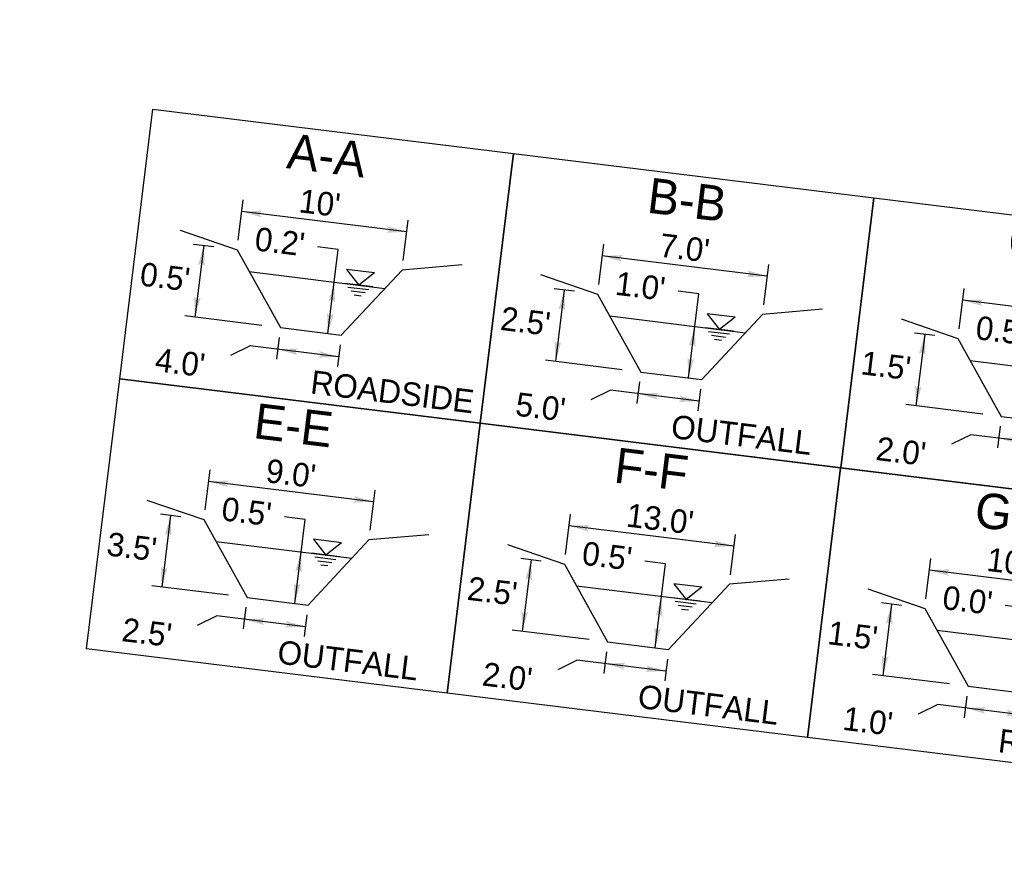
# Model space of a CAD drawing. Extents: x 1160024 to 2574774, y 200346 to 1150377.
# Tile 16 of 118: x 2481914 to 2482124, y 365160 to 365341. Entities that reach past the tile are written whole.
import ezdxf
from ezdxf.enums import TextEntityAlignment as Align

# ---------------------------------------------------------------- set-up
doc = ezdxf.new("R2010")
doc.units = 0
doc.header["$MEASUREMENT"] = 0
doc.layers.add('Exist Plan Preparation Drainage Notes Label', color=31, linetype='Continuous', lineweight=30)
doc.styles.add('Style-GEOMETRICFUTURA_211_M_L', font='GEOMETRICFUTURA_211_M_L.shx')

# ---------------------------------------------------------------- blocks, each defined once
blk = doc.blocks.new('EXIST WATER SURFACE_5')
at = {"layer": 'Exist Plan Preparation Drainage Notes Label'}
for p, q in [((4, 4), (-4, 4)), ((-4, 4), (0, 0)), ((4, 4), (0, 0)), ((4, 0), (-4, 0)), ((3, -1), (-3, -1)), ((2, -2), (-2, -2)), ((1, -3), (-1, -3))]:
    blk.add_line(p, q, dxfattribs=at)
blk.add_point((0, 0), dxfattribs=at)
blk = doc.blocks.new('PROP TERMINATOR ARROW_52')
at = {"layer": 'Exist Plan Preparation Drainage Notes Label'}
blk.add_solid([(-5.71, 0.95), (0, 0), (-5, 0), (-5.71, -0.95)], dxfattribs=at)
blk = doc.blocks.new('PROP TERMINATOR ARROW_53')
at = {"layer": 'Exist Plan Preparation Drainage Notes Label'}
blk.add_solid([(-5.71, 0.95), (0, 0), (-5, 0), (-5.71, -0.95)], dxfattribs=at)
blk = doc.blocks.new('PROP TERMINATOR ARROW_54')
at = {"layer": 'Exist Plan Preparation Drainage Notes Label', "extrusion": (0, 0, -1)}
blk.add_solid([(5.71, 0.95), (0, 0), (5, 0), (5.71, -0.95)], dxfattribs=at)
blk = doc.blocks.new('PROP TERMINATOR ARROW_55')
at = {"layer": 'Exist Plan Preparation Drainage Notes Label', "extrusion": (0, 0, -1)}
blk.add_solid([(5.71, 0.95), (0, 0), (5, 0), (5.71, -0.95)], dxfattribs=at)
blk = doc.blocks.new('PROP TERMINATOR ARROW_56')
at = {"layer": 'Exist Plan Preparation Drainage Notes Label', "extrusion": (0, 0, -1)}
blk.add_solid([(5.71, 0.95), (0, 0), (5, 0), (5.71, -0.95)], dxfattribs=at)
blk = doc.blocks.new('PROP TERMINATOR ARROW_57')
at = {"layer": 'Exist Plan Preparation Drainage Notes Label', "extrusion": (0, 0, -1)}
blk.add_solid([(5.71, 0.95), (0, 0), (5, 0), (5.71, -0.95)], dxfattribs=at)
blk = doc.blocks.new('PROP TERMINATOR ARROW_58')
at = {"layer": 'Exist Plan Preparation Drainage Notes Label'}
blk.add_solid([(-5.71, 0.95), (0, 0), (-5, 0), (-5.71, -0.95)], dxfattribs=at)
blk = doc.blocks.new('PROP TERMINATOR ARROW_59')
at = {"layer": 'Exist Plan Preparation Drainage Notes Label'}
blk.add_solid([(-5.71, 0.95), (0, 0), (-5, 0), (-5.71, -0.95)], dxfattribs=at)
blk = doc.blocks.new('*U161')
at = {"layer": 'Exist Plan Preparation Drainage Notes Label'}
for p, q in [((7.99, 29.93), (5.64, 17.34)), ((3.73, 18.13), (-4.25, 21.42)), ((-1.93, 20.47), (-15.45, -12.26)), ((5.64, 17.34), (15.55, 1.16)), ((-2.7, -14.13), (8.43, 12.79)), ((10.56, -10.92), (15.55, 1.16)), ((17.49, 0.36), (21.78, -1.41)), ((-9.79, -14.6), (-17.77, -11.3)), ((-7.88, -15.39), (10.56, -10.92)), ((12.5, -11.72), (16.79, -13.5)), ((9.04, -14.6), (2.74, -29.85)), ((-15.11, -25.97), (-7.88, -15.39)), ((-9.78, -19.98), (-11.44, -24)), ((-10.61, -21.99), (3.57, -27.85))]:
    blk.add_line(p, q, dxfattribs=at)
at = {"layer": 'Exist Plan Preparation Drainage Notes Label', "flags": 128}
blk.add_lwpolyline([(-41.52, -24.69), (-11.98, 46.79), (41.52, 24.69), (11.98, -46.79), (-41.52, -24.69)], close=True, dxfattribs=at)
for points in [[(14.46, -1.49), (-2.2, 5.4), (-3.9, 1.29)], [(19.85, -0.62), (12.59, -18.18), (13.44, -22.74)]]:
    blk.add_lwpolyline(points, dxfattribs=at)
at = {"layer": 'Exist Plan Preparation Drainage Notes Label'}
for name, p, xscale, yscale, zscale, rotation in [('PROP TERMINATOR ARROW_56', (-1.93, 20.47), 0.75, 0.75, 0.7500000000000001, 67.54874021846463), ('EXIST WATER SURFACE_5', (6.29, 7.61), 0.75, 0.75, 0.7500000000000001, 67.54874021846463), ('PROP TERMINATOR ARROW_55', (4.27, 2.72), 0.7500000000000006, 0.7500000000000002, 0.7500000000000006, 157.5487402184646), ('PROP TERMINATOR ARROW_54', (14.46, -1.49), 0.7500000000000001, 0.7500000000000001, 0.7500000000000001, 337.5487402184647), ('PROP TERMINATOR ARROW_52', (19.85, -0.62), 0.75, 0.75, 0.7500000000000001, 67.54874021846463), ('PROP TERMINATOR ARROW_57', (-15.45, -12.26), 0.7500000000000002, 0.7500000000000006, 0.7500000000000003, 247.5487402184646), ('PROP TERMINATOR ARROW_53', (14.86, -12.7), 0.7500000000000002, 0.7500000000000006, 0.7500000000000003, 247.5487402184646), ('PROP TERMINATOR ARROW_58', (-10.61, -21.99), 0.7500000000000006, 0.7500000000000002, 0.7500000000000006, 157.5487402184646), ('PROP TERMINATOR ARROW_59', (3.57, -27.85), 0.7500000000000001, 0.7500000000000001, 0.7500000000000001, 337.5487402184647)]:
    blk.add_blockref(name, p, dxfattribs=dict(at, xscale=xscale, yscale=yscale, zscale=zscale, rotation=rotation))
at = {"layer": 'Exist Plan Preparation Drainage Notes Label', "style": 'Style-GEOMETRICFUTURA_211_M_L'}
for s, height, p in [('ROADSIDE', 5, (21.1, -6.73)), ('A-A', 7.5, (-28.82, 2.07)), ("10'", 5, (-16.76, 1.17)), ("0.2'", 5, (-11.45, -10.07)), ("0.5'", 5, (-10.74, -35.63)), ("4.0'", 5, (7.7, -37.39))]:
    blk.add_text(s, height=height, rotation=67.5487, dxfattribs=at).set_placement(p, align=Align.TOP_LEFT)
blk = doc.blocks.new('EXIST WATER SURFACE_6')
at = {"layer": 'Exist Plan Preparation Drainage Notes Label'}
for p, q in [((4, 4), (-4, 4)), ((-4, 4), (0, 0)), ((4, 4), (0, 0)), ((4, 0), (-4, 0)), ((3, -1), (-3, -1)), ((2, -2), (-2, -2)), ((1, -3), (-1, -3))]:
    blk.add_line(p, q, dxfattribs=at)
blk.add_point((0, 0), dxfattribs=at)
blk = doc.blocks.new('PROP TERMINATOR ARROW_62')
at = {"layer": 'Exist Plan Preparation Drainage Notes Label'}
blk.add_solid([(-5.71, 0.95), (0, 0), (-5, 0), (-5.71, -0.95)], dxfattribs=at)
blk = doc.blocks.new('PROP TERMINATOR ARROW_63')
at = {"layer": 'Exist Plan Preparation Drainage Notes Label'}
blk.add_solid([(-5.71, 0.95), (0, 0), (-5, 0), (-5.71, -0.95)], dxfattribs=at)
blk = doc.blocks.new('PROP TERMINATOR ARROW_64')
at = {"layer": 'Exist Plan Preparation Drainage Notes Label', "extrusion": (0, 0, -1)}
blk.add_solid([(5.71, 0.95), (0, 0), (5, 0), (5.71, -0.95)], dxfattribs=at)
blk = doc.blocks.new('PROP TERMINATOR ARROW_65')
at = {"layer": 'Exist Plan Preparation Drainage Notes Label', "extrusion": (0, 0, -1)}
blk.add_solid([(5.71, 0.95), (0, 0), (5, 0), (5.71, -0.95)], dxfattribs=at)
blk = doc.blocks.new('PROP TERMINATOR ARROW_66')
at = {"layer": 'Exist Plan Preparation Drainage Notes Label', "extrusion": (0, 0, -1)}
blk.add_solid([(5.71, 0.95), (0, 0), (5, 0), (5.71, -0.95)], dxfattribs=at)
blk = doc.blocks.new('PROP TERMINATOR ARROW_67')
at = {"layer": 'Exist Plan Preparation Drainage Notes Label', "extrusion": (0, 0, -1)}
blk.add_solid([(5.71, 0.95), (0, 0), (5, 0), (5.71, -0.95)], dxfattribs=at)
blk = doc.blocks.new('PROP TERMINATOR ARROW_68')
at = {"layer": 'Exist Plan Preparation Drainage Notes Label'}
blk.add_solid([(-5.71, 0.95), (0, 0), (-5, 0), (-5.71, -0.95)], dxfattribs=at)
blk = doc.blocks.new('PROP TERMINATOR ARROW_69')
at = {"layer": 'Exist Plan Preparation Drainage Notes Label'}
blk.add_solid([(-5.71, 0.95), (0, 0), (-5, 0), (-5.71, -0.95)], dxfattribs=at)
blk = doc.blocks.new('*U174')
at = {"layer": 'Exist Plan Preparation Drainage Notes Label'}
for p, q in [((7.99, 29.93), (5.64, 17.34)), ((3.73, 18.13), (-4.25, 21.42)), ((-1.93, 20.47), (-15.45, -12.26)), ((5.64, 17.34), (15.55, 1.16)), ((-2.7, -14.13), (8.43, 12.79)), ((10.56, -10.92), (15.55, 1.16)), ((17.49, 0.36), (21.78, -1.41)), ((-9.79, -14.6), (-17.77, -11.3)), ((-7.88, -15.39), (10.56, -10.92)), ((12.5, -11.72), (16.79, -13.5)), ((9.04, -14.6), (2.74, -29.85)), ((-15.11, -25.97), (-7.88, -15.39)), ((-9.78, -19.98), (-11.44, -24)), ((-10.61, -21.99), (3.57, -27.85))]:
    blk.add_line(p, q, dxfattribs=at)
at = {"layer": 'Exist Plan Preparation Drainage Notes Label', "flags": 128}
blk.add_lwpolyline([(-41.52, -24.69), (-11.98, 46.79), (41.52, 24.69), (11.98, -46.79), (-41.52, -24.69)], close=True, dxfattribs=at)
for points in [[(14.46, -1.49), (-2.2, 5.4), (-3.9, 1.29)], [(19.85, -0.62), (12.59, -18.18), (13.44, -22.74)]]:
    blk.add_lwpolyline(points, dxfattribs=at)
at = {"layer": 'Exist Plan Preparation Drainage Notes Label'}
for name, p, xscale, yscale, zscale, rotation in [('PROP TERMINATOR ARROW_66', (-1.93, 20.47), 0.75, 0.75, 0.7500000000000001, 67.54874021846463), ('EXIST WATER SURFACE_6', (6.29, 7.61), 0.75, 0.75, 0.7500000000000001, 67.54874021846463), ('PROP TERMINATOR ARROW_65', (4.27, 2.72), 0.7500000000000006, 0.7500000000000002, 0.7500000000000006, 157.5487402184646), ('PROP TERMINATOR ARROW_64', (14.46, -1.49), 0.7500000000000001, 0.7500000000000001, 0.7500000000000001, 337.5487402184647), ('PROP TERMINATOR ARROW_62', (19.85, -0.62), 0.75, 0.75, 0.7500000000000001, 67.54874021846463), ('PROP TERMINATOR ARROW_67', (-15.45, -12.26), 0.7500000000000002, 0.7500000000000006, 0.7500000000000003, 247.5487402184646), ('PROP TERMINATOR ARROW_63', (14.86, -12.7), 0.7500000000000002, 0.7500000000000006, 0.7500000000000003, 247.5487402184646), ('PROP TERMINATOR ARROW_68', (-10.61, -21.99), 0.7500000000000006, 0.7500000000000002, 0.7500000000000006, 157.5487402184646), ('PROP TERMINATOR ARROW_69', (3.57, -27.85), 0.7500000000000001, 0.7500000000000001, 0.7500000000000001, 337.5487402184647)]:
    blk.add_blockref(name, p, dxfattribs=dict(at, xscale=xscale, yscale=yscale, zscale=zscale, rotation=rotation))
at = {"layer": 'Exist Plan Preparation Drainage Notes Label', "style": 'Style-GEOMETRICFUTURA_211_M_L'}
for s, height, p in [('OUTFALL', 5, (21.1, -6.73)), ('B-B', 7.5, (-28.82, 2.07)), ("7.0'", 5, (-16.76, 1.17)), ("1.0'", 5, (-11.45, -10.07)), ("2.5'", 5, (-10.74, -35.63)), ("5.0'", 5, (7.7, -37.39))]:
    blk.add_text(s, height=height, rotation=67.5487, dxfattribs=at).set_placement(p, align=Align.TOP_LEFT)
blk = doc.blocks.new('EXIST WATER SURFACE_7')
at = {"layer": 'Exist Plan Preparation Drainage Notes Label'}
for p, q in [((4, 4), (-4, 4)), ((-4, 4), (0, 0)), ((4, 4), (0, 0)), ((4, 0), (-4, 0)), ((3, -1), (-3, -1)), ((2, -2), (-2, -2)), ((1, -3), (-1, -3))]:
    blk.add_line(p, q, dxfattribs=at)
blk.add_point((0, 0), dxfattribs=at)
blk = doc.blocks.new('PROP TERMINATOR ARROW_70')
at = {"layer": 'Exist Plan Preparation Drainage Notes Label'}
blk.add_solid([(-5.71, 0.95), (0, 0), (-5, 0), (-5.71, -0.95)], dxfattribs=at)
blk = doc.blocks.new('PROP TERMINATOR ARROW_71')
at = {"layer": 'Exist Plan Preparation Drainage Notes Label'}
blk.add_solid([(-5.71, 0.95), (0, 0), (-5, 0), (-5.71, -0.95)], dxfattribs=at)
blk = doc.blocks.new('PROP TERMINATOR ARROW_72')
at = {"layer": 'Exist Plan Preparation Drainage Notes Label', "extrusion": (0, 0, -1)}
blk.add_solid([(5.71, 0.95), (0, 0), (5, 0), (5.71, -0.95)], dxfattribs=at)
blk = doc.blocks.new('PROP TERMINATOR ARROW_73')
at = {"layer": 'Exist Plan Preparation Drainage Notes Label'}
blk.add_solid([(-5.71, 0.95), (0, 0), (-5, 0), (-5.71, -0.95)], dxfattribs=at)
blk = doc.blocks.new('PROP TERMINATOR ARROW_74')
at = {"layer": 'Exist Plan Preparation Drainage Notes Label'}
blk.add_solid([(-5.71, 0.95), (0, 0), (-5, 0), (-5.71, -0.95)], dxfattribs=at)
blk = doc.blocks.new('PROP TERMINATOR ARROW_75')
at = {"layer": 'Exist Plan Preparation Drainage Notes Label'}
blk.add_solid([(-5.71, 0.95), (0, 0), (-5, 0), (-5.71, -0.95)], dxfattribs=at)
blk = doc.blocks.new('PROP TERMINATOR ARROW_76')
at = {"layer": 'Exist Plan Preparation Drainage Notes Label'}
blk.add_solid([(-5.71, 0.95), (0, 0), (-5, 0), (-5.71, -0.95)], dxfattribs=at)
blk = doc.blocks.new('PROP TERMINATOR ARROW_77')
at = {"layer": 'Exist Plan Preparation Drainage Notes Label'}
blk.add_solid([(-5.71, 0.95), (0, 0), (-5, 0), (-5.71, -0.95)], dxfattribs=at)
blk = doc.blocks.new('*U184')
at = {"layer": 'Exist Plan Preparation Drainage Notes Label'}
for p, q in [((7.99, 29.93), (5.64, 17.34)), ((3.73, 18.13), (-4.25, 21.42)), ((-1.93, 20.47), (-15.45, -12.26)), ((5.64, 17.34), (15.55, 1.16)), ((-2.7, -14.13), (8.43, 12.79)), ((10.56, -10.92), (15.55, 1.16)), ((17.49, 0.36), (21.78, -1.41)), ((-9.79, -14.6), (-17.77, -11.3)), ((-7.88, -15.39), (10.56, -10.92)), ((12.5, -11.72), (16.79, -13.5)), ((9.04, -14.6), (2.74, -29.85)), ((-15.11, -25.97), (-7.88, -15.39)), ((-9.78, -19.98), (-11.44, -24)), ((-10.61, -21.99), (3.57, -27.85))]:
    blk.add_line(p, q, dxfattribs=at)
at = {"layer": 'Exist Plan Preparation Drainage Notes Label', "flags": 128}
blk.add_lwpolyline([(-41.52, -24.69), (-11.98, 46.79), (41.52, 24.69), (11.98, -46.79), (-41.52, -24.69)], close=True, dxfattribs=at)
for points in [[(14.46, -1.49), (-2.2, 5.4), (-3.9, 1.29)], [(19.85, -0.62), (12.59, -18.18), (13.44, -22.74)]]:
    blk.add_lwpolyline(points, dxfattribs=at)
at = {"layer": 'Exist Plan Preparation Drainage Notes Label'}
for name, p, xscale, yscale, zscale, rotation in [('PROP TERMINATOR ARROW_74', (-1.93, 20.47), 0.75, 0.75, 0.7500000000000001, 67.54874021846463), ('EXIST WATER SURFACE_7', (6.29, 7.61), 0.75, 0.75, 0.7500000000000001, 67.54874021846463), ('PROP TERMINATOR ARROW_73', (4.27, 2.72), 0.7500000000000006, 0.7500000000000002, 0.7500000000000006, 157.5487402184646), ('PROP TERMINATOR ARROW_72', (14.46, -1.49), 0.7500000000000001, 0.7500000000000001, 0.7500000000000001, 337.5487402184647), ('PROP TERMINATOR ARROW_70', (19.85, -0.62), 0.75, 0.75, 0.7500000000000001, 67.54874021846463), ('PROP TERMINATOR ARROW_75', (-15.45, -12.26), 0.7500000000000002, 0.7500000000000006, 0.7500000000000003, 247.5487402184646), ('PROP TERMINATOR ARROW_71', (14.86, -12.7), 0.7500000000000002, 0.7500000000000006, 0.7500000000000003, 247.5487402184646), ('PROP TERMINATOR ARROW_76', (-10.61, -21.99), 0.7500000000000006, 0.7500000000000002, 0.7500000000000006, 157.5487402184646), ('PROP TERMINATOR ARROW_77', (3.57, -27.85), 0.7500000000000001, 0.7500000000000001, 0.7500000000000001, 337.5487402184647)]:
    blk.add_blockref(name, p, dxfattribs=dict(at, xscale=xscale, yscale=yscale, zscale=zscale, rotation=rotation))
at = {"layer": 'Exist Plan Preparation Drainage Notes Label', "style": 'Style-GEOMETRICFUTURA_211_M_L'}
for s, height, p in [('ROADSIDE', 5, (21.1, -6.73)), ('C-C', 7.5, (-28.82, 2.07)), ("13.0'", 5, (-16.76, 1.17)), ("0.5'", 5, (-11.45, -10.07)), ("1.5'", 5, (-10.74, -35.63)), ("2.0'", 5, (7.7, -37.39))]:
    blk.add_text(s, height=height, rotation=67.5487, dxfattribs=at).set_placement(p, align=Align.TOP_LEFT)
blk = doc.blocks.new('EXIST WATER SURFACE_8')
at = {"layer": 'Exist Plan Preparation Drainage Notes Label'}
for p, q in [((4, 4), (-4, 4)), ((-4, 4), (0, 0)), ((4, 4), (0, 0)), ((4, 0), (-4, 0)), ((3, -1), (-3, -1)), ((2, -2), (-2, -2)), ((1, -3), (-1, -3))]:
    blk.add_line(p, q, dxfattribs=at)
blk.add_point((0, 0), dxfattribs=at)
blk = doc.blocks.new('PROP TERMINATOR ARROW_82')
at = {"layer": 'Exist Plan Preparation Drainage Notes Label'}
blk.add_solid([(-5.71, 0.95), (0, 0), (-5, 0), (-5.71, -0.95)], dxfattribs=at)
blk = doc.blocks.new('PROP TERMINATOR ARROW_83')
at = {"layer": 'Exist Plan Preparation Drainage Notes Label'}
blk.add_solid([(-5.71, 0.95), (0, 0), (-5, 0), (-5.71, -0.95)], dxfattribs=at)
blk = doc.blocks.new('PROP TERMINATOR ARROW_84')
at = {"layer": 'Exist Plan Preparation Drainage Notes Label', "extrusion": (0, 0, -1)}
blk.add_solid([(5.71, 0.95), (0, 0), (5, 0), (5.71, -0.95)], dxfattribs=at)
blk = doc.blocks.new('PROP TERMINATOR ARROW_85')
at = {"layer": 'Exist Plan Preparation Drainage Notes Label'}
blk.add_solid([(-5.71, 0.95), (0, 0), (-5, 0), (-5.71, -0.95)], dxfattribs=at)
blk = doc.blocks.new('PROP TERMINATOR ARROW_86')
at = {"layer": 'Exist Plan Preparation Drainage Notes Label', "extrusion": (0, 0, -1)}
blk.add_solid([(5.71, 0.95), (0, 0), (5, 0), (5.71, -0.95)], dxfattribs=at)
blk = doc.blocks.new('PROP TERMINATOR ARROW_87')
at = {"layer": 'Exist Plan Preparation Drainage Notes Label'}
blk.add_solid([(-5.71, 0.95), (0, 0), (-5, 0), (-5.71, -0.95)], dxfattribs=at)
blk = doc.blocks.new('PROP TERMINATOR ARROW_88')
at = {"layer": 'Exist Plan Preparation Drainage Notes Label'}
blk.add_solid([(-5.71, 0.95), (0, 0), (-5, 0), (-5.71, -0.95)], dxfattribs=at)
blk = doc.blocks.new('PROP TERMINATOR ARROW_89')
at = {"layer": 'Exist Plan Preparation Drainage Notes Label'}
blk.add_solid([(-5.71, 0.95), (0, 0), (-5, 0), (-5.71, -0.95)], dxfattribs=at)
blk = doc.blocks.new('*U200')
at = {"layer": 'Exist Plan Preparation Drainage Notes Label'}
for p, q in [((7.99, 29.93), (5.64, 17.34)), ((3.73, 18.13), (-4.25, 21.42)), ((-1.93, 20.47), (-15.45, -12.26)), ((5.64, 17.34), (15.55, 1.16)), ((-2.7, -14.13), (8.43, 12.79)), ((10.56, -10.92), (15.55, 1.16)), ((17.49, 0.36), (21.78, -1.41)), ((-9.79, -14.6), (-17.77, -11.3)), ((-7.88, -15.39), (10.56, -10.92)), ((12.5, -11.72), (16.79, -13.5)), ((9.04, -14.6), (2.74, -29.85)), ((-15.11, -25.97), (-7.88, -15.39)), ((-9.78, -19.98), (-11.44, -24)), ((-10.61, -21.99), (3.57, -27.85))]:
    blk.add_line(p, q, dxfattribs=at)
at = {"layer": 'Exist Plan Preparation Drainage Notes Label', "flags": 128}
blk.add_lwpolyline([(-41.52, -24.69), (-11.98, 46.79), (41.52, 24.69), (11.98, -46.79), (-41.52, -24.69)], close=True, dxfattribs=at)
for points in [[(14.46, -1.49), (-2.2, 5.4), (-3.9, 1.29)], [(19.85, -0.62), (12.59, -18.18), (13.44, -22.74)]]:
    blk.add_lwpolyline(points, dxfattribs=at)
at = {"layer": 'Exist Plan Preparation Drainage Notes Label'}
for name, p, xscale, yscale, zscale, rotation in [('PROP TERMINATOR ARROW_86', (-1.93, 20.47), 0.75, 0.75, 0.7500000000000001, 67.54874021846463), ('EXIST WATER SURFACE_8', (6.29, 7.61), 0.75, 0.75, 0.7500000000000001, 67.54874021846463), ('PROP TERMINATOR ARROW_85', (4.27, 2.72), 0.7500000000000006, 0.7500000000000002, 0.7500000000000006, 157.5487402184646), ('PROP TERMINATOR ARROW_84', (14.46, -1.49), 0.7500000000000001, 0.7500000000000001, 0.7500000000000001, 337.5487402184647), ('PROP TERMINATOR ARROW_82', (19.85, -0.62), 0.75, 0.75, 0.7500000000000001, 67.54874021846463), ('PROP TERMINATOR ARROW_87', (-15.45, -12.26), 0.7500000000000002, 0.7500000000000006, 0.7500000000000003, 247.5487402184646), ('PROP TERMINATOR ARROW_83', (14.86, -12.7), 0.7500000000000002, 0.7500000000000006, 0.7500000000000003, 247.5487402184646), ('PROP TERMINATOR ARROW_88', (-10.61, -21.99), 0.7500000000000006, 0.7500000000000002, 0.7500000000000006, 157.5487402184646), ('PROP TERMINATOR ARROW_89', (3.57, -27.85), 0.7500000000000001, 0.7500000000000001, 0.7500000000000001, 337.5487402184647)]:
    blk.add_blockref(name, p, dxfattribs=dict(at, xscale=xscale, yscale=yscale, zscale=zscale, rotation=rotation))
at = {"layer": 'Exist Plan Preparation Drainage Notes Label', "style": 'Style-GEOMETRICFUTURA_211_M_L'}
for s, height, p in [('OUTFALL', 5, (21.1, -6.73)), ('E-E', 7.5, (-28.82, 2.07)), ("9.0'", 5, (-16.76, 1.17)), ("0.5'", 5, (-11.45, -10.07)), ("3.5'", 5, (-10.74, -35.63)), ("2.5'", 5, (7.7, -37.39))]:
    blk.add_text(s, height=height, rotation=67.5487, dxfattribs=at).set_placement(p, align=Align.TOP_LEFT)
blk = doc.blocks.new('EXIST WATER SURFACE_10')
at = {"layer": 'Exist Plan Preparation Drainage Notes Label'}
for p, q in [((4, 4), (-4, 4)), ((-4, 4), (0, 0)), ((4, 4), (0, 0)), ((4, 0), (-4, 0)), ((3, -1), (-3, -1)), ((2, -2), (-2, -2)), ((1, -3), (-1, -3))]:
    blk.add_line(p, q, dxfattribs=at)
blk.add_point((0, 0), dxfattribs=at)
blk = doc.blocks.new('PROP TERMINATOR ARROW_104')
at = {"layer": 'Exist Plan Preparation Drainage Notes Label'}
blk.add_solid([(-5.71, 0.95), (0, 0), (-5, 0), (-5.71, -0.95)], dxfattribs=at)
blk = doc.blocks.new('PROP TERMINATOR ARROW_105')
at = {"layer": 'Exist Plan Preparation Drainage Notes Label'}
blk.add_solid([(-5.71, 0.95), (0, 0), (-5, 0), (-5.71, -0.95)], dxfattribs=at)
blk = doc.blocks.new('PROP TERMINATOR ARROW_106')
at = {"layer": 'Exist Plan Preparation Drainage Notes Label', "extrusion": (0, 0, -1)}
blk.add_solid([(5.71, 0.95), (0, 0), (5, 0), (5.71, -0.95)], dxfattribs=at)
blk = doc.blocks.new('PROP TERMINATOR ARROW_107')
at = {"layer": 'Exist Plan Preparation Drainage Notes Label'}
blk.add_solid([(-5.71, 0.95), (0, 0), (-5, 0), (-5.71, -0.95)], dxfattribs=at)
blk = doc.blocks.new('PROP TERMINATOR ARROW_108')
at = {"layer": 'Exist Plan Preparation Drainage Notes Label', "extrusion": (0, 0, -1)}
blk.add_solid([(5.71, 0.95), (0, 0), (5, 0), (5.71, -0.95)], dxfattribs=at)
blk = doc.blocks.new('PROP TERMINATOR ARROW_109')
at = {"layer": 'Exist Plan Preparation Drainage Notes Label'}
blk.add_solid([(-5.71, 0.95), (0, 0), (-5, 0), (-5.71, -0.95)], dxfattribs=at)
blk = doc.blocks.new('PROP TERMINATOR ARROW_110')
at = {"layer": 'Exist Plan Preparation Drainage Notes Label'}
blk.add_solid([(-5.71, 0.95), (0, 0), (-5, 0), (-5.71, -0.95)], dxfattribs=at)
blk = doc.blocks.new('PROP TERMINATOR ARROW_111')
at = {"layer": 'Exist Plan Preparation Drainage Notes Label'}
blk.add_solid([(-5.71, 0.95), (0, 0), (-5, 0), (-5.71, -0.95)], dxfattribs=at)
blk = doc.blocks.new('*U229')
at = {"layer": 'Exist Plan Preparation Drainage Notes Label'}
for p, q in [((7.99, 29.93), (5.64, 17.34)), ((3.73, 18.13), (-4.25, 21.42)), ((-1.93, 20.47), (-15.45, -12.26)), ((5.64, 17.34), (15.55, 1.16)), ((-2.7, -14.13), (8.43, 12.79)), ((10.56, -10.92), (15.55, 1.16)), ((17.49, 0.36), (21.78, -1.41)), ((-9.79, -14.6), (-17.77, -11.3)), ((-7.88, -15.39), (10.56, -10.92)), ((12.5, -11.72), (16.79, -13.5)), ((9.04, -14.6), (2.74, -29.85)), ((-15.11, -25.97), (-7.88, -15.39)), ((-9.78, -19.98), (-11.44, -24)), ((-10.61, -21.99), (3.57, -27.85))]:
    blk.add_line(p, q, dxfattribs=at)
at = {"layer": 'Exist Plan Preparation Drainage Notes Label', "flags": 128}
blk.add_lwpolyline([(-41.52, -24.69), (-11.98, 46.79), (41.52, 24.69), (11.98, -46.79), (-41.52, -24.69)], close=True, dxfattribs=at)
for points in [[(14.46, -1.49), (-2.2, 5.4), (-3.9, 1.29)], [(19.85, -0.62), (12.59, -18.18), (13.44, -22.74)]]:
    blk.add_lwpolyline(points, dxfattribs=at)
at = {"layer": 'Exist Plan Preparation Drainage Notes Label'}
for name, p, xscale, yscale, zscale, rotation in [('PROP TERMINATOR ARROW_108', (-1.93, 20.47), 0.75, 0.75, 0.7500000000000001, 67.54874021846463), ('EXIST WATER SURFACE_10', (6.29, 7.61), 0.75, 0.75, 0.7500000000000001, 67.54874021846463), ('PROP TERMINATOR ARROW_107', (4.27, 2.72), 0.7500000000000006, 0.7500000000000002, 0.7500000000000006, 157.5487402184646), ('PROP TERMINATOR ARROW_106', (14.46, -1.49), 0.7500000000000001, 0.7500000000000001, 0.7500000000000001, 337.5487402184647), ('PROP TERMINATOR ARROW_104', (19.85, -0.62), 0.75, 0.75, 0.7500000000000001, 67.54874021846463), ('PROP TERMINATOR ARROW_109', (-15.45, -12.26), 0.7500000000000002, 0.7500000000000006, 0.7500000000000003, 247.5487402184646), ('PROP TERMINATOR ARROW_105', (14.86, -12.7), 0.7500000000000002, 0.7500000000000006, 0.7500000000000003, 247.5487402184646), ('PROP TERMINATOR ARROW_110', (-10.61, -21.99), 0.7500000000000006, 0.7500000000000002, 0.7500000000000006, 157.5487402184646), ('PROP TERMINATOR ARROW_111', (3.57, -27.85), 0.7500000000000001, 0.7500000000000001, 0.7500000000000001, 337.5487402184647)]:
    blk.add_blockref(name, p, dxfattribs=dict(at, xscale=xscale, yscale=yscale, zscale=zscale, rotation=rotation))
at = {"layer": 'Exist Plan Preparation Drainage Notes Label', "style": 'Style-GEOMETRICFUTURA_211_M_L'}
for s, height, p in [('OUTFALL', 5, (21.1, -6.73)), ('F-F', 7.5, (-28.82, 2.07)), ("13.0'", 5, (-16.76, 1.17)), ("0.5'", 5, (-11.45, -10.07)), ("2.5'", 5, (-10.74, -35.63)), ("2.0'", 5, (7.7, -37.39))]:
    blk.add_text(s, height=height, rotation=67.5487, dxfattribs=at).set_placement(p, align=Align.TOP_LEFT)
blk = doc.blocks.new('EXIST WATER SURFACE_11')
at = {"layer": 'Exist Plan Preparation Drainage Notes Label'}
for p, q in [((4, 4), (-4, 4)), ((-4, 4), (0, 0)), ((4, 4), (0, 0)), ((4, 0), (-4, 0)), ((3, -1), (-3, -1)), ((2, -2), (-2, -2)), ((1, -3), (-1, -3))]:
    blk.add_line(p, q, dxfattribs=at)
blk.add_point((0, 0), dxfattribs=at)
blk = doc.blocks.new('PROP TERMINATOR ARROW_112')
at = {"layer": 'Exist Plan Preparation Drainage Notes Label'}
blk.add_solid([(-5.71, 0.95), (0, 0), (-5, 0), (-5.71, -0.95)], dxfattribs=at)
blk = doc.blocks.new('PROP TERMINATOR ARROW_113')
at = {"layer": 'Exist Plan Preparation Drainage Notes Label'}
blk.add_solid([(-5.71, 0.95), (0, 0), (-5, 0), (-5.71, -0.95)], dxfattribs=at)
blk = doc.blocks.new('PROP TERMINATOR ARROW_114')
at = {"layer": 'Exist Plan Preparation Drainage Notes Label', "extrusion": (0, 0, -1)}
blk.add_solid([(5.71, 0.95), (0, 0), (5, 0), (5.71, -0.95)], dxfattribs=at)
blk = doc.blocks.new('PROP TERMINATOR ARROW_115')
at = {"layer": 'Exist Plan Preparation Drainage Notes Label'}
blk.add_solid([(-5.71, 0.95), (0, 0), (-5, 0), (-5.71, -0.95)], dxfattribs=at)
blk = doc.blocks.new('PROP TERMINATOR ARROW_116')
at = {"layer": 'Exist Plan Preparation Drainage Notes Label', "extrusion": (0, 0, -1)}
blk.add_solid([(5.71, 0.95), (0, 0), (5, 0), (5.71, -0.95)], dxfattribs=at)
blk = doc.blocks.new('PROP TERMINATOR ARROW_117')
at = {"layer": 'Exist Plan Preparation Drainage Notes Label'}
blk.add_solid([(-5.71, 0.95), (0, 0), (-5, 0), (-5.71, -0.95)], dxfattribs=at)
blk = doc.blocks.new('PROP TERMINATOR ARROW_118')
at = {"layer": 'Exist Plan Preparation Drainage Notes Label'}
blk.add_solid([(-5.71, 0.95), (0, 0), (-5, 0), (-5.71, -0.95)], dxfattribs=at)
blk = doc.blocks.new('PROP TERMINATOR ARROW_119')
at = {"layer": 'Exist Plan Preparation Drainage Notes Label'}
blk.add_solid([(-5.71, 0.95), (0, 0), (-5, 0), (-5.71, -0.95)], dxfattribs=at)
blk = doc.blocks.new('*U239')
at = {"layer": 'Exist Plan Preparation Drainage Notes Label'}
for p, q in [((7.99, 29.93), (5.64, 17.34)), ((3.73, 18.13), (-4.25, 21.42)), ((-1.93, 20.47), (-15.45, -12.26)), ((5.64, 17.34), (15.55, 1.16)), ((-2.7, -14.13), (8.43, 12.79)), ((10.56, -10.92), (15.55, 1.16)), ((17.49, 0.36), (21.78, -1.41)), ((-9.79, -14.6), (-17.77, -11.3)), ((-7.88, -15.39), (10.56, -10.92)), ((12.5, -11.72), (16.79, -13.5)), ((9.04, -14.6), (2.74, -29.85)), ((-15.11, -25.97), (-7.88, -15.39)), ((-9.78, -19.98), (-11.44, -24)), ((-10.61, -21.99), (3.57, -27.85))]:
    blk.add_line(p, q, dxfattribs=at)
at = {"layer": 'Exist Plan Preparation Drainage Notes Label', "flags": 128}
blk.add_lwpolyline([(-41.52, -24.69), (-11.98, 46.79), (41.52, 24.69), (11.98, -46.79), (-41.52, -24.69)], close=True, dxfattribs=at)
for points in [[(14.46, -1.49), (-2.2, 5.4), (-3.9, 1.29)], [(19.85, -0.62), (12.59, -18.18), (13.44, -22.74)]]:
    blk.add_lwpolyline(points, dxfattribs=at)
at = {"layer": 'Exist Plan Preparation Drainage Notes Label'}
for name, p, xscale, yscale, zscale, rotation in [('PROP TERMINATOR ARROW_116', (-1.93, 20.47), 0.75, 0.75, 0.7500000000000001, 67.54874021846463), ('EXIST WATER SURFACE_11', (6.29, 7.61), 0.75, 0.75, 0.7500000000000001, 67.54874021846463), ('PROP TERMINATOR ARROW_115', (4.27, 2.72), 0.7500000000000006, 0.7500000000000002, 0.7500000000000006, 157.5487402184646), ('PROP TERMINATOR ARROW_114', (14.46, -1.49), 0.7500000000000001, 0.7500000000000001, 0.7500000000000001, 337.5487402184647), ('PROP TERMINATOR ARROW_112', (19.85, -0.62), 0.75, 0.75, 0.7500000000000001, 67.54874021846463), ('PROP TERMINATOR ARROW_117', (-15.45, -12.26), 0.7500000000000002, 0.7500000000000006, 0.7500000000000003, 247.5487402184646), ('PROP TERMINATOR ARROW_113', (14.86, -12.7), 0.7500000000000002, 0.7500000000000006, 0.7500000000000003, 247.5487402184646), ('PROP TERMINATOR ARROW_118', (-10.61, -21.99), 0.7500000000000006, 0.7500000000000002, 0.7500000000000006, 157.5487402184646), ('PROP TERMINATOR ARROW_119', (3.57, -27.85), 0.7500000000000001, 0.7500000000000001, 0.7500000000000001, 337.5487402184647)]:
    blk.add_blockref(name, p, dxfattribs=dict(at, xscale=xscale, yscale=yscale, zscale=zscale, rotation=rotation))
at = {"layer": 'Exist Plan Preparation Drainage Notes Label', "style": 'Style-GEOMETRICFUTURA_211_M_L'}
for s, height, p in [('ROADSIDE', 5, (21.1, -6.73)), ('G-G', 7.5, (-28.82, 2.07)), ("10.0'", 5, (-16.76, 1.17)), ("0.0'", 5, (-11.45, -10.07)), ("1.5'", 5, (-10.74, -35.63)), ("1.0'", 5, (7.7, -37.39))]:
    blk.add_text(s, height=height, rotation=67.5487, dxfattribs=at).set_placement(p, align=Align.TOP_LEFT)

msp = doc.modelspace()

# ---------------------------------------------------------------- block references
at = {"layer": 'Exist Plan Preparation Drainage Notes Label', "rotation": 285.4363024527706}
for name, p in [('*U161', (2481977.35, 365288.82)), ('*U174', (2482054.12, 365279.37)), ('*U184', (2482130.88, 365269.92)), ('*U200', (2481970.28, 365231.36)), ('*U229', (2482047.05, 365221.91)), ('*U239', (2482123.81, 365212.47))]:
    msp.add_blockref(name, p, dxfattribs=at)

doc.saveas('drawing.dxf')
